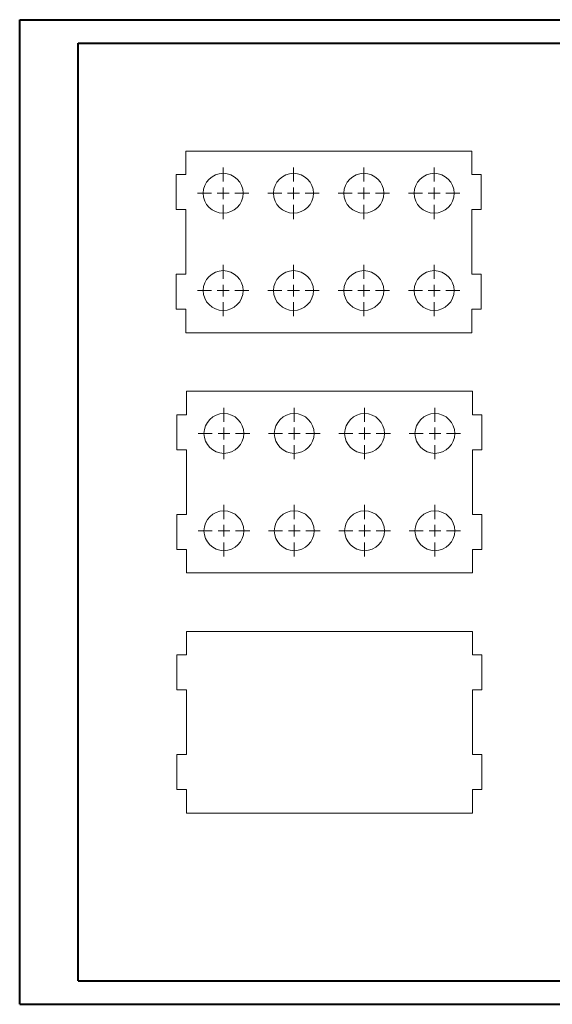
# Model space of a CAD drawing. Header units: millimetres. Extents: x 0 to 594, y 0 to 420.
# Tile 1 of 3: x 0 to 227, y 0 to 420. Entities that reach past the tile are written whole.
import ezdxf

# ---------------------------------------------------------------- set-up
doc = ezdxf.new("R2010")
doc.units = ezdxf.units.MM

# ---------------------------------------------------------------- blocks, each defined once
blk = doc.blocks.new('SW_CENTERMARKSYMBOL_0')
at = {"color": 0, "linetype": 'Continuous', "lineweight": 0}
for p, q in [((0, 5), (0, 11)), ((-5, 0), (-11, 0)), ((0, 0), (-2.5, 0)), ((0, 0), (0, 2.5)), ((0, 0), (0, -2.5)), ((0, 0), (2.5, 0)), ((5, 0), (11, 0)), ((0, -5), (0, -11))]:
    blk.add_line(p, q, dxfattribs=at)
blk = doc.blocks.new('SW_CENTERMARKSYMBOL_1')
at = {"color": 0, "linetype": 'Continuous', "lineweight": 0}
for p, q in [((0, 5), (0, 11)), ((-5, 0), (-11, 0)), ((0, 0), (-2.5, 0)), ((0, 0), (0, 2.5)), ((0, 0), (0, -2.5)), ((0, 0), (2.5, 0)), ((5, 0), (11, 0)), ((0, -5), (0, -11))]:
    blk.add_line(p, q, dxfattribs=at)
blk = doc.blocks.new('SW_CENTERMARKSYMBOL_2')
at = {"color": 0, "linetype": 'Continuous', "lineweight": 0}
for p, q in [((0, 5), (0, 11)), ((-5, 0), (-11, 0)), ((0, 0), (-2.5, 0)), ((0, 0), (0, 2.5)), ((0, 0), (0, -2.5)), ((0, 0), (2.5, 0)), ((5, 0), (11, 0)), ((0, -5), (0, -11))]:
    blk.add_line(p, q, dxfattribs=at)
blk = doc.blocks.new('SW_CENTERMARKSYMBOL_3')
at = {"color": 0, "linetype": 'Continuous', "lineweight": 0}
for p, q in [((0, 5), (0, 11)), ((-5, 0), (-11, 0)), ((0, 0), (-2.5, 0)), ((0, 0), (0, 2.5)), ((0, 0), (0, -2.5)), ((0, 0), (2.5, 0)), ((5, 0), (11, 0)), ((0, -5), (0, -11))]:
    blk.add_line(p, q, dxfattribs=at)
blk = doc.blocks.new('SW_CENTERMARKSYMBOL_4')
at = {"color": 0, "linetype": 'Continuous', "lineweight": 0}
for p, q in [((0, 5), (0, 11)), ((-5, 0), (-11, 0)), ((0, 0), (-2.5, 0)), ((0, 0), (0, 2.5)), ((0, 0), (0, -2.5)), ((0, 0), (2.5, 0)), ((5, 0), (11, 0)), ((0, -5), (0, -11))]:
    blk.add_line(p, q, dxfattribs=at)
blk = doc.blocks.new('SW_CENTERMARKSYMBOL_5')
at = {"color": 0, "linetype": 'Continuous', "lineweight": 0}
for p, q in [((0, 5), (0, 11)), ((-5, 0), (-11, 0)), ((0, 0), (-2.5, 0)), ((0, 0), (0, 2.5)), ((0, 0), (0, -2.5)), ((0, 0), (2.5, 0)), ((5, 0), (11, 0)), ((0, -5), (0, -11))]:
    blk.add_line(p, q, dxfattribs=at)
blk = doc.blocks.new('SW_CENTERMARKSYMBOL_6')
at = {"color": 0, "linetype": 'Continuous', "lineweight": 0}
for p, q in [((0, 5), (0, 11)), ((-5, 0), (-11, 0)), ((0, 0), (-2.5, 0)), ((0, 0), (0, 2.5)), ((0, 0), (0, -2.5)), ((0, 0), (2.5, 0)), ((5, 0), (11, 0)), ((0, -5), (0, -11))]:
    blk.add_line(p, q, dxfattribs=at)
blk = doc.blocks.new('SW_CENTERMARKSYMBOL_7')
at = {"color": 0, "linetype": 'Continuous', "lineweight": 0}
for p, q in [((0, 5), (0, 11)), ((-5, 0), (-11, 0)), ((0, 0), (-2.5, 0)), ((0, 0), (0, 2.5)), ((0, 0), (0, -2.5)), ((0, 0), (2.5, 0)), ((5, 0), (11, 0)), ((0, -5), (0, -11))]:
    blk.add_line(p, q, dxfattribs=at)
blk = doc.blocks.new('SW_CENTERMARKSYMBOL_8')
at = {"color": 0, "linetype": 'Continuous', "lineweight": 0}
for p, q in [((0, 5), (0, 11)), ((-5, 0), (-11, 0)), ((0, 0), (-2.5, 0)), ((0, 0), (0, 2.5)), ((0, 0), (0, -2.5)), ((0, 0), (2.5, 0)), ((5, 0), (11, 0)), ((0, -5), (0, -11))]:
    blk.add_line(p, q, dxfattribs=at)
blk = doc.blocks.new('SW_CENTERMARKSYMBOL_9')
at = {"color": 0, "linetype": 'Continuous', "lineweight": 0}
for p, q in [((0, 5), (0, 11)), ((-5, 0), (-11, 0)), ((0, 0), (-2.5, 0)), ((0, 0), (0, 2.5)), ((0, 0), (0, -2.5)), ((0, 0), (2.5, 0)), ((5, 0), (11, 0)), ((0, -5), (0, -11))]:
    blk.add_line(p, q, dxfattribs=at)
blk = doc.blocks.new('SW_CENTERMARKSYMBOL_10')
at = {"color": 0, "linetype": 'Continuous', "lineweight": 0}
for p, q in [((0, 5), (0, 11)), ((-5, 0), (-11, 0)), ((0, 0), (-2.5, 0)), ((0, 0), (0, 2.5)), ((0, 0), (0, -2.5)), ((0, 0), (2.5, 0)), ((5, 0), (11, 0)), ((0, -5), (0, -11))]:
    blk.add_line(p, q, dxfattribs=at)
blk = doc.blocks.new('SW_CENTERMARKSYMBOL_11')
at = {"color": 0, "linetype": 'Continuous', "lineweight": 0}
for p, q in [((0, 5), (0, 11)), ((-5, 0), (-11, 0)), ((0, 0), (-2.5, 0)), ((0, 0), (0, 2.5)), ((0, 0), (0, -2.5)), ((0, 0), (2.5, 0)), ((5, 0), (11, 0)), ((0, -5), (0, -11))]:
    blk.add_line(p, q, dxfattribs=at)
blk = doc.blocks.new('SW_CENTERMARKSYMBOL_12')
at = {"color": 0, "linetype": 'Continuous', "lineweight": 0}
for p, q in [((0, 5), (0, 11)), ((-5, 0), (-11, 0)), ((0, 0), (-2.5, 0)), ((0, 0), (0, 2.5)), ((0, 0), (0, -2.5)), ((0, 0), (2.5, 0)), ((5, 0), (11, 0)), ((0, -5), (0, -11))]:
    blk.add_line(p, q, dxfattribs=at)
blk = doc.blocks.new('SW_CENTERMARKSYMBOL_13')
at = {"color": 0, "linetype": 'Continuous', "lineweight": 0}
for p, q in [((0, 5), (0, 11)), ((-5, 0), (-11, 0)), ((0, 0), (-2.5, 0)), ((0, 0), (0, 2.5)), ((0, 0), (0, -2.5)), ((0, 0), (2.5, 0)), ((5, 0), (11, 0)), ((0, -5), (0, -11))]:
    blk.add_line(p, q, dxfattribs=at)
blk = doc.blocks.new('SW_CENTERMARKSYMBOL_14')
at = {"color": 0, "linetype": 'Continuous', "lineweight": 0}
for p, q in [((0, 5), (0, 11)), ((-5, 0), (-11, 0)), ((0, 0), (-2.5, 0)), ((0, 0), (0, 2.5)), ((0, 0), (0, -2.5)), ((0, 0), (2.5, 0)), ((5, 0), (11, 0)), ((0, -5), (0, -11))]:
    blk.add_line(p, q, dxfattribs=at)
blk = doc.blocks.new('SW_CENTERMARKSYMBOL_15')
at = {"color": 0, "linetype": 'Continuous', "lineweight": 0}
for p, q in [((0, 5), (0, 11)), ((-5, 0), (-11, 0)), ((0, 0), (-2.5, 0)), ((0, 0), (0, 2.5)), ((0, 0), (0, -2.5)), ((0, 0), (2.5, 0)), ((5, 0), (11, 0)), ((0, -5), (0, -11))]:
    blk.add_line(p, q, dxfattribs=at)

msp = doc.modelspace()

# ---------------------------------------------------------------- linework, layer by layer
at = {"color": 7, "linetype": 'Continuous', "lineweight": 40}
for p, q in [((0.08, 0.21), (0.08, 420.21)), ((0.08, 420.21), (594.08, 420.21)), ((25.08, 10.21), (25.08, 410.21)), ((25.08, 410.21), (584.08, 410.21)), ((25.08, 10.21), (584.08, 10.21)), ((0.08, 0.21), (594.08, 0.21))]:
    msp.add_line(p, q, dxfattribs=at)
at = {"color": 7, "linetype": 'Continuous', "lineweight": 15}
for p, q in [((70.88, 354.18), (70.88, 364.18)), ((70.88, 364.18), (192.88, 364.18)), ((192.88, 364.18), (192.88, 354.18)), ((66.88, 339.18), (66.88, 354.18)), ((66.88, 354.18), (70.88, 354.18)), ((192.88, 354.18), (196.88, 354.18)), ((196.88, 354.18), (196.88, 339.18)), ((70.88, 339.18), (66.88, 339.18)), ((70.88, 311.68), (70.88, 339.18)), ((196.88, 339.18), (192.88, 339.18)), ((192.88, 339.18), (192.88, 311.68)), ((66.88, 296.68), (66.88, 311.68)), ((66.88, 311.68), (70.88, 311.68)), ((192.88, 311.68), (196.88, 311.68)), ((196.88, 311.68), (196.88, 296.68)), ((70.88, 296.68), (66.88, 296.68)), ((70.88, 286.68), (70.88, 296.68)), ((196.88, 296.68), (192.88, 296.68)), ((192.88, 296.68), (192.88, 286.68)), ((192.88, 286.68), (70.88, 286.68)), ((71.18, 251.71), (71.18, 261.71)), ((71.18, 261.71), (193.18, 261.71)), ((193.18, 261.71), (193.18, 251.71)), ((67.18, 236.71), (67.18, 251.71)), ((67.18, 251.71), (71.18, 251.71)), ((193.18, 251.71), (197.18, 251.71)), ((197.18, 251.71), (197.18, 236.71)), ((71.18, 236.71), (67.18, 236.71)), ((71.18, 209.21), (71.18, 236.71)), ((197.18, 236.71), (193.18, 236.71)), ((193.18, 236.71), (193.18, 209.21)), ((67.18, 194.21), (67.18, 209.21)), ((67.18, 209.21), (71.18, 209.21)), ((193.18, 209.21), (197.18, 209.21)), ((197.18, 209.21), (197.18, 194.21)), ((71.18, 194.21), (67.18, 194.21)), ((71.18, 184.21), (71.18, 194.21)), ((197.18, 194.21), (193.18, 194.21)), ((193.18, 194.21), (193.18, 184.21)), ((193.18, 184.21), (71.18, 184.21)), ((71.18, 159.31), (193.18, 159.31)), ((71.18, 149.31), (71.18, 159.31)), ((193.18, 159.31), (193.18, 149.31)), ((67.18, 149.31), (71.18, 149.31)), ((67.18, 134.31), (67.18, 149.31)), ((193.18, 149.31), (197.18, 149.31)), ((197.18, 149.31), (197.18, 134.31)), ((71.18, 134.31), (67.18, 134.31)), ((71.18, 106.81), (71.18, 134.31)), ((197.18, 134.31), (193.18, 134.31)), ((193.18, 134.31), (193.18, 106.81)), ((67.18, 106.81), (71.18, 106.81)), ((67.18, 91.81), (67.18, 106.81)), ((193.18, 106.81), (197.18, 106.81)), ((197.18, 106.81), (197.18, 91.81)), ((71.18, 91.81), (67.18, 91.81)), ((71.18, 81.81), (71.18, 91.81)), ((193.18, 91.81), (193.18, 81.81)), ((197.18, 91.81), (193.18, 91.81)), ((193.18, 81.81), (71.18, 81.81))]:
    msp.add_line(p, q, dxfattribs=at)
for centre in [(86.88, 346.18), (116.88, 346.18), (146.88, 346.18), (176.88, 346.18), (86.88, 304.68), (116.88, 304.68), (146.88, 304.68), (176.88, 304.68), (87.18, 243.71), (117.18, 243.71), (147.18, 243.71), (177.18, 243.71), (87.18, 202.21), (117.18, 202.21), (147.18, 202.21), (177.18, 202.21)]:
    msp.add_circle(centre, 8.5, dxfattribs=at)

# ---------------------------------------------------------------- block references
at = {"color": 7, "linetype": 'Continuous', "lineweight": 0}
for name, p in [('SW_CENTERMARKSYMBOL_0', (86.88, 346.18)), ('SW_CENTERMARKSYMBOL_1', (116.88, 346.18)), ('SW_CENTERMARKSYMBOL_3', (146.88, 346.18)), ('SW_CENTERMARKSYMBOL_2', (176.88, 346.18)), ('SW_CENTERMARKSYMBOL_7', (86.88, 304.68)), ('SW_CENTERMARKSYMBOL_6', (116.88, 304.68)), ('SW_CENTERMARKSYMBOL_5', (146.88, 304.68)), ('SW_CENTERMARKSYMBOL_4', (176.88, 304.68)), ('SW_CENTERMARKSYMBOL_8', (87.18, 243.71)), ('SW_CENTERMARKSYMBOL_9', (117.18, 243.71)), ('SW_CENTERMARKSYMBOL_11', (147.18, 243.71)), ('SW_CENTERMARKSYMBOL_10', (177.18, 243.71)), ('SW_CENTERMARKSYMBOL_15', (87.18, 202.21)), ('SW_CENTERMARKSYMBOL_14', (117.18, 202.21)), ('SW_CENTERMARKSYMBOL_13', (147.18, 202.21)), ('SW_CENTERMARKSYMBOL_12', (177.18, 202.21))]:
    msp.add_blockref(name, p, dxfattribs=at)

doc.saveas('drawing.dxf')
